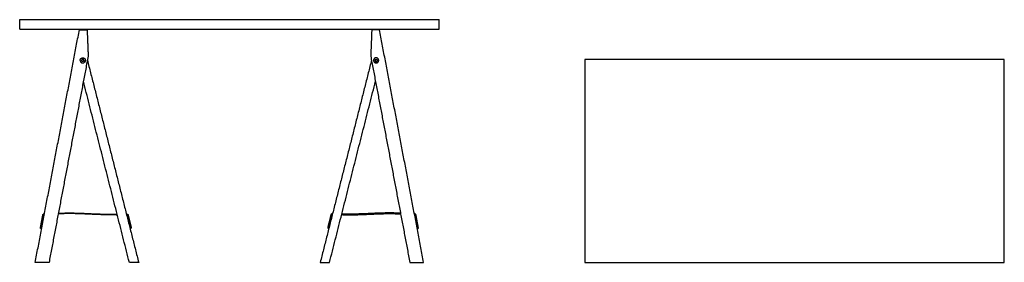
# Model space of a CAD drawing. Header units: millimetres. Extents: x -2948 to 2948, y -431 to 941.
# Tile 5 of 5: x -103 to 2948, y -431 to 323. Entities that reach past the tile are written whole.
import ezdxf

# ---------------------------------------------------------------- set-up
doc = ezdxf.new("R2010")
doc.units = ezdxf.units.MM
doc.layers.add('Make2D$Visible$Courbes', color=7, linetype='Continuous', true_color=0x000000)
doc.layers.add('Make2D$Visible$Tangentes', color=7, linetype='Continuous', true_color=0x000000)

msp = doc.modelspace()

# ---------------------------------------------------------------- linework, layer by layer
at = {"layer": 'Make2D$Visible$Courbes', "color": 18, "lineweight": -3, "true_color": 0x000000}
for points, degree in [([(-103.1, 322.6), (546.9, 322.6), (1196.9, 322.6)], 2), ([(-103.1, 292.6), (-103.1, 307.6), (-103.1, 322.6)], 2), ([(1196.9, 292.6), (1196.9, 307.6), (1196.9, 322.6)], 2), ([(-103.1, 292.6), (546.9, 292.6), (1196.9, 292.6)], 2), ([(-54.9, -431), (13.5, -69.9), (81.9, 291.2)], 2), ([(81.9, 291.2), (93.9, 291.2), (105.9, 291.2)], 2), ([(105.9, 291.2), (107.5, 250.2), (109.1, 209.2)], 2), ([(987.9, 291.2), (986.3, 250.2), (984.7, 209.2)], 2), ([(1011.9, 291.2), (999.9, 291.2), (987.9, 291.2)], 2), ([(1148.7, -431), (1080.3, -69.9), (1011.9, 291.2)], 2), ([(109.1, 209.2), (48.5, -110.9), (-12.1, -431)], 2), ([(106.7, 196.6), (186.2, -117.2), (265.6, -431)], 2), ([(987.1, 196.6), (907.7, -117.2), (828.2, -431)], 2), ([(984.7, 209.2), (1045.3, -110.9), (1105.9, -431)], 2), ([(2948.1, 199), (2298.1, 199), (1648.1, 199)], 2), ([(1648.1, 199), (1648.1, -116), (1648.1, -431)], 2), ([(2948.1, -431), (2948.1, -116), (2948.1, 199)], 2), ([(236.7, -431), (165.5, -149.8), (94.4, 131.3)], 2), ([(857.1, -431), (928.3, -149.8), (999.5, 131.3)], 2), ([(-38.6, -323.9), (-37.8, -319.3), (-37, -314.8), (-36.1, -310.3), (-35.3, -305.7), (-34.5, -301.2), (-33.6, -296.6), (-32.8, -292.1), (-32, -287.6), (-31.1, -283)], 9), ([(-29.2, -283.8), (-30.1, -288.2), (-30.9, -292.7), (-31.7, -297.1), (-32.5, -301.5), (-33.3, -306), (-34.1, -310.4), (-35, -314.9), (-35.8, -319.3), (-36.6, -323.7)], 9), ([(-34.2, -311.4), (-33.7, -308.5), (-33.1, -305.5), (-32.6, -302.6), (-32, -299.6), (-31.5, -296.7), (-30.9, -293.8), (-30.3, -290.8), (-29.8, -287.9), (-29.2, -284.9)], 9), ([(-29.3, -281.4), (-29, -281.4), (-28.7, -281.4), (-28.4, -281.3), (-28.1, -281.3), (-27.7, -281.3), (-27.4, -281.3), (-27.1, -281.3), (-26.8, -281.2), (-26.5, -281.2)], 9), ([(-26.9, -283.2), (-27.1, -283.3), (-27.3, -283.3), (-27.5, -283.3), (-27.7, -283.3), (-27.9, -283.3), (-28.1, -283.3), (-28.4, -283.3), (-28.6, -283.3), (-28.8, -283.4)], 9), ([(195.4, -283.3), (179.8, -283.3), (164.2, -283.3), (148.6, -283.3), (133.1, -283.3), (96.5, -280.2), (68.7, -278.8), (48.8, -279), (32.1, -279.7), (16.4, -280.6)], 9), ([(16.8, -278.6), (32.5, -277.7), (49.2, -277), (69.2, -276.9), (97.1, -278.2), (133.2, -281.3), (148.8, -281.3), (164.3, -281.3), (179.8, -281.3), (195.4, -281.3)], 9), ([(195.4, -281.3), (195.8, -281.3), (196.1, -281.3), (196.5, -281.3), (196.9, -281.3), (197.3, -281.3), (197.7, -281.3), (198.1, -281.3), (198.4, -281.3), (198.8, -281.3)], 9), ([(195.4, -283.3), (195.8, -283.3), (196.3, -283.3), (196.7, -283.3), (197.1, -283.3), (197.6, -283.3), (198, -283.3), (198.4, -283.3), (198.9, -283.3), (199.3, -283.3)], 9), ([(227.7, -281.3), (228, -281.3), (228.3, -281.3), (228.6, -281.3), (228.9, -281.3), (229.3, -281.3), (229.6, -281.3), (229.9, -281.3), (230.2, -281.3), (230.5, -281.3)], 9), ([(228.2, -283.3), (228.4, -283.3), (228.6, -283.3), (228.8, -283.3), (229, -283.3), (229.3, -283.3), (229.5, -283.3), (229.7, -283.3), (229.9, -283.3), (230.1, -283.3)], 9), ([(230.6, -283.7), (231.7, -288), (232.8, -292.4), (233.8, -296.8), (234.9, -301.2), (236, -305.6), (237.1, -310), (238.2, -314.3), (239.3, -318.7), (240.3, -323.1)], 9), ([(230.7, -284.8), (231.4, -287.7), (232.1, -290.6), (232.9, -293.5), (233.6, -296.4), (234.3, -299.3), (235.1, -302.2), (235.8, -305.1), (236.5, -308), (237.3, -310.9)], 9), ([(232.4, -282.8), (233.5, -287.3), (234.7, -291.8), (235.8, -296.2), (236.9, -300.7), (238, -305.2), (239.1, -309.7), (240.2, -314.1), (241.3, -318.6), (242.4, -323.1)], 9), ([(861.4, -282.8), (860.3, -287.3), (859.2, -291.8), (858.1, -296.2), (857, -300.7), (855.9, -305.2), (854.7, -309.7), (853.6, -314.1), (852.5, -318.6), (851.4, -323.1)], 9), ([(863.2, -283.7), (862.2, -288), (861.1, -292.4), (860, -296.8), (858.9, -301.2), (857.8, -305.6), (856.7, -310), (855.7, -314.3), (854.6, -318.7), (853.5, -323.1)], 9), ([(863.2, -284.8), (862.4, -287.7), (861.7, -290.6), (861, -293.5), (860.2, -296.4), (859.5, -299.3), (858.8, -302.2), (858, -305.1), (857.3, -308), (856.6, -310.9)], 9), ([(866.1, -281.3), (865.8, -281.3), (865.5, -281.3), (865.2, -281.3), (864.9, -281.3), (864.6, -281.3), (864.3, -281.3), (864, -281.3), (863.6, -281.3), (863.3, -281.3)], 9), ([(865.6, -283.3), (865.4, -283.3), (865.2, -283.3), (865, -283.3), (864.8, -283.3), (864.6, -283.3), (864.4, -283.3), (864.1, -283.3), (863.9, -283.3), (863.7, -283.3)], 9), ([(898.4, -283.3), (898, -283.3), (897.6, -283.3), (897.1, -283.3), (896.7, -283.3), (896.3, -283.3), (895.8, -283.3), (895.4, -283.3), (895, -283.3), (894.5, -283.3)], 9), ([(898.4, -281.3), (898.1, -281.3), (897.7, -281.3), (897.3, -281.3), (896.9, -281.3), (896.5, -281.3), (896.2, -281.3), (895.8, -281.3), (895.4, -281.3), (895, -281.3)], 9), ([(1077.1, -278.6), (1061.3, -277.7), (1044.6, -277), (1024.7, -276.9), (996.8, -278.2), (960.6, -281.3), (945.1, -281.3), (929.5, -281.3), (914, -281.3), (898.4, -281.3)], 9), ([(898.4, -283.3), (914, -283.3), (929.6, -283.3), (945.2, -283.3), (960.8, -283.3), (997.4, -280.2), (1025.2, -278.8), (1045, -279), (1061.7, -279.7), (1077.5, -280.6)], 9), ([(1123.1, -281.4), (1122.8, -281.4), (1122.5, -281.4), (1122.2, -281.3), (1121.9, -281.3), (1121.6, -281.3), (1121.3, -281.3), (1121, -281.3), (1120.6, -281.2), (1120.3, -281.2)], 9), ([(1120.7, -283.2), (1120.9, -283.3), (1121.1, -283.3), (1121.3, -283.3), (1121.6, -283.3), (1121.8, -283.3), (1122, -283.3), (1122.2, -283.3), (1122.4, -283.3), (1122.6, -283.4)], 9), ([(1121.1, -285.3), (1121.1, -285.3), (1121.1, -285.3), (1121.1, -285.3), (1121.1, -285.3), (1121.1, -285.3), (1121.1, -285.3), (1121.1, -285.3), (1121.1, -285.3), (1121.1, -285.3)], 9), ([(1123.1, -283.8), (1123.9, -288.2), (1124.7, -292.7), (1125.5, -297.1), (1126.3, -301.5), (1127.2, -306), (1128, -310.4), (1128.8, -314.9), (1129.6, -319.3), (1130.4, -323.7)], 9), ([(1128.1, -311.4), (1127.5, -308.5), (1127, -305.5), (1126.4, -302.6), (1125.9, -299.6), (1125.3, -296.7), (1124.7, -293.8), (1124.2, -290.8), (1123.6, -287.9), (1123.1, -284.9)], 9), ([(1132.5, -323.9), (1131.6, -319.3), (1130.8, -314.8), (1130, -310.3), (1129.1, -305.7), (1128.3, -301.2), (1127.5, -296.6), (1126.6, -292.1), (1125.8, -287.6), (1125, -283)], 9), ([(-35.1, -326.6), (-35.3, -326.5), (-35.5, -326.5), (-35.7, -326.4), (-36, -326.4), (-36.2, -326.4), (-36.4, -326.3), (-36.6, -326.3), (-36.8, -326.2), (-37, -326.2)], 9), ([(-36.2, -324.3), (-36, -324.4), (-35.9, -324.4), (-35.7, -324.4), (-35.5, -324.4), (-35.4, -324.5), (-35.2, -324.5), (-35, -324.5), (-34.9, -324.6), (-34.7, -324.6)], 9), ([(-32.3, -311.8), (-32.5, -311.7), (-32.7, -311.7), (-32.9, -311.7), (-33.2, -311.6), (-33.4, -311.6), (-33.6, -311.5), (-33.8, -311.5), (-34, -311.4), (-34.2, -311.4)], 9), ([(237.3, -310.9), (237, -311), (236.8, -311), (236.6, -311.1), (236.4, -311.2), (236.2, -311.2), (236, -311.3), (235.8, -311.3), (235.5, -311.4), (235.3, -311.4)], 9), ([(238.5, -324.1), (238.7, -324), (238.9, -324), (239, -324), (239.2, -323.9), (239.3, -323.9), (239.5, -323.8), (239.7, -323.8), (239.8, -323.7), (240, -323.7)], 9), ([(241, -325.5), (240.7, -325.6), (240.5, -325.6), (240.3, -325.7), (240.1, -325.7), (239.9, -325.8), (239.7, -325.8), (239.5, -325.9), (239.2, -326), (239, -326)], 9), ([(852.9, -325.5), (853.1, -325.6), (853.3, -325.6), (853.5, -325.7), (853.7, -325.7), (854, -325.8), (854.2, -325.9), (854.4, -325.9), (854.6, -326), (854.8, -326)], 9), ([(855.3, -324.1), (855.1, -324), (855, -324), (854.8, -324), (854.7, -323.9), (854.5, -323.9), (854.3, -323.8), (854.2, -323.8), (854, -323.7), (853.8, -323.7)], 9), ([(856.6, -310.9), (856.8, -311), (857, -311), (857.2, -311.1), (857.4, -311.2), (857.6, -311.2), (857.9, -311.3), (858.1, -311.3), (858.3, -311.4), (858.5, -311.4)], 9), ([(1126.1, -311.8), (1126.3, -311.7), (1126.6, -311.7), (1126.8, -311.7), (1127, -311.6), (1127.2, -311.6), (1127.4, -311.5), (1127.6, -311.5), (1127.9, -311.4), (1128.1, -311.4)], 9), ([(1130, -324.3), (1129.9, -324.4), (1129.7, -324.4), (1129.5, -324.4), (1129.4, -324.4), (1129.2, -324.5), (1129, -324.5), (1128.9, -324.5), (1128.7, -324.6), (1128.5, -324.6)], 9), ([(1128.9, -326.6), (1129.1, -326.5), (1129.4, -326.5), (1129.6, -326.4), (1129.8, -326.4), (1130, -326.4), (1130.2, -326.3), (1130.4, -326.3), (1130.7, -326.2), (1130.9, -326.2)], 9), ([(-12.1, -431), (-33.5, -431), (-54.9, -431)], 2), ([(265.6, -431), (251.1, -431), (236.7, -431)], 2), ([(828.2, -431), (842.7, -431), (857.1, -431)], 2), ([(1105.9, -431), (1127.3, -431), (1148.7, -431)], 2), ([(1648.1, -431), (2298.1, -431), (2948.1, -431)], 2)]:
    msp.add_open_spline(points, degree=degree, dxfattribs=at)
for points, weights in [([(84.4, 196.1), (84.4, 201), (88.8, 203.2)], [1, 0.797556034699, 0.874965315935]), ([(95.9, 196.1), (95.9, 194), (94, 193)], [1, 0.797556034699, 0.874965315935]), ([(100.3, 194.6), (99.5, 190.8), (96, 189)], [1, 0.831074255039, 0.857003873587]), ([(99.5, 199.8), (100.4, 198), (100.4, 196.1)], [0.874965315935, 0.909550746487, 1]), ([(100.3, 194.6), (100.4, 195.4), (100.4, 196.1)], [0.934717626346, 0.962577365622, 1]), ([(997.8, 203.2), (992.5, 200.5), (993.6, 194.6)], [0.909513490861, 0.76302622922, 1]), ([(1009.3, 197.6), (1009.1, 198.7), (1008.6, 199.8)], [1, 0.944080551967, 0.909513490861]), ([(-31.1, -283), (-30.9, -281.5), (-29.3, -281.4)], [1, 0.787398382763, 1]), ([(-29.2, -283.8), (-29.2, -283.4), (-28.8, -283.4)], [1, 0.787398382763, 1]), ([(-26.4, -281), (-27.6, -280.3), (-27.1, -279.1)], [0.945090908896, 0.737771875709, 1]), ([(-27.1, -279.1), (-26.8, -278.3), (-25.9, -278.1)], [1, 0.809625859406, 0.866729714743]), ([(228.2, -279.1), (227.8, -278.3), (226.9, -278.2)], [1, 0.809976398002, 0.86652026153]), ([(227.6, -281), (228.7, -280.3), (228.2, -279.1)], [0.944226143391, 0.738320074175, 1]), ([(230.1, -283.3), (230.5, -283.3), (230.6, -283.7)], [1, 0.787398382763, 1]), ([(230.5, -281.3), (232.1, -281.3), (232.4, -282.8)], [1, 0.787398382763, 1]), ([(863.3, -281.3), (861.8, -281.3), (861.4, -282.8)], [1, 0.787398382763, 1]), ([(863.7, -283.3), (863.3, -283.3), (863.2, -283.7)], [1, 0.787398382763, 1]), ([(866.2, -281), (865.1, -280.3), (865.7, -279.1)], [0.944738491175, 0.737994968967, 1]), ([(865.7, -279.1), (866, -278.3), (866.9, -278.2)], [1, 0.809943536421, 0.86653982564]), ([(1120.9, -279.1), (1120.6, -278.3), (1119.7, -278.1)], [1, 0.810030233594, 0.866488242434]), ([(1120.3, -281), (1121.4, -280.3), (1120.9, -279.1)], [0.944869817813, 0.737911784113, 1]), ([(1123.1, -283.8), (1123, -283.4), (1122.6, -283.4)], [1, 0.787398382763, 1]), ([(1125, -283), (1124.7, -281.5), (1123.1, -281.4)], [1, 0.787398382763, 1]), ([(-37, -326.2), (-39, -325.8), (-38.6, -323.9)], [1, 0.709073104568, 1]), ([(-36.2, -324.3), (-36.7, -324.2), (-36.6, -323.7)], [1, 0.709073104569, 1]), ([(240.1, -323.7), (240, -323.7), (240, -323.7)], [0.925010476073, 0.955785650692, 1]), ([(240.3, -323.1), (240.4, -323.5), (240.1, -323.7)], [1, 0.753287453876, 0.925010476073]), ([(242.4, -323.1), (242.9, -325), (241, -325.5)], [1, 0.709073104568, 1]), ([(851.4, -323.1), (850.9, -325), (852.9, -325.5)], [1, 0.709073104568, 1]), ([(853.5, -323.1), (853.4, -323.3), (853.5, -323.4)], [1, 0.866707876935, 0.855554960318]), ([(853.5, -323.4), (853.6, -323.7), (853.8, -323.7)], [0.855554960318, 0.842365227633, 1]), ([(1130, -324.3), (1130.5, -324.2), (1130.4, -323.7)], [1, 0.709073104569, 1]), ([(1130.9, -326.2), (1132.8, -325.8), (1132.5, -323.9)], [1, 0.709073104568, 1])]:
    msp.add_rational_spline(points, weights, degree=2, dxfattribs=at)
for points, weights, knots in [([(84.4, 196.1), (84.4, 188.1), (92.4, 188.1), (94.3, 188.1), (96, 189)], [1, 0.707106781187, 1, 0.909550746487, 0.874965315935], [-32, -32, -32, -16, -16, -11.058991, -11.058991, -11.058991]), ([(88.8, 203.2), (91.2, 204.5), (93.9, 204), (97.8, 203.3), (99.5, 199.8)], [0.857003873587, 0.876032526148, 1, 0.831074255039, 0.857003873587], [-22.772023, -22.772023, -22.772023, -16, -16, -6.772023, -6.772023, -6.772023]), ([(95.9, 196.1), (95.9, 199.6), (92.4, 199.6), (88.9, 199.6), (88.9, 196.1)], [1, 0.707106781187, 1, 0.707106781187, 1], [-14, -14, -14, -7, -7, 0, 0, 0]), ([(94, 193), (93.2, 192.6), (92.4, 192.6), (88.9, 192.6), (88.9, 196.1)], [0.874965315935, 0.909550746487, 1, 0.707106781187, 1], [-9.161691, -9.161691, -9.161691, -7, -7, 0, 0, 0]), ([(993.6, 194.6), (995.1, 186.8), (1002.9, 188.3), (1010.8, 189.7), (1009.3, 197.6)], [1, 0.707106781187, 1, 0.707106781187, 1], [-32, -32, -32, -16, -16, 0, 0, 0]), ([(1008.6, 199.8), (1006.3, 204.1), (1001.4, 204.1), (999.5, 204.1), (997.8, 203.2)], [0.874965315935, 0.797556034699, 1, 0.909550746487, 0.874965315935], [4.941009, 4.941009, 4.941009, 16, 16, 20.941009, 20.941009, 20.941009]), ([(997.9, 196.1), (997.9, 199.6), (1001.4, 199.6), (1004.9, 199.6), (1004.9, 196.1)], [1, 0.707106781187, 1, 0.707106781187, 1], [-14, -14, -14, -7, -7, 0, 0, 0]), ([(997.9, 196.1), (997.9, 192.6), (1001.4, 192.6), (1004.9, 192.6), (1004.9, 196.1)], [1, 0.707106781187, 1, 0.707106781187, 1], [0, 0, 0, 7, 7, 14, 14, 14]), ([(-29.2, -284.9), (-29.1, -284.1), (-28.4, -283.6), (-27.7, -283.2), (-26.9, -283.3)], [1, 0.923873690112, 1, 0.923873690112, 1], [0, 0, 0, 1.656926, 1.656926, 3.313852, 3.313852, 3.313852]), ([(228.2, -283.4), (229, -283.2), (229.7, -283.6), (230.4, -284), (230.7, -284.8)], [1, 0.923873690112, 1, 0.923873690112, 1], [0, 0, 0, 1.656926, 1.656926, 3.313852, 3.313852, 3.313852]), ([(865.6, -283.4), (864.8, -283.2), (864.1, -283.6), (863.4, -284), (863.2, -284.8)], [1, 0.923873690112, 1, 0.923873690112, 1], [0, 0, 0, 1.656926, 1.656926, 3.313852, 3.313852, 3.313852]), ([(1123.1, -284.9), (1122.9, -284.1), (1122.2, -283.6), (1121.5, -283.2), (1120.7, -283.3)], [1, 0.923873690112, 1, 0.923873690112, 1], [0, 0, 0, 1.656926, 1.656926, 3.313852, 3.313852, 3.313852])]:
    msp.add_rational_spline(points, weights, degree=2, knots=knots, dxfattribs=at)
at = {"layer": 'Make2D$Visible$Tangentes', "color": 18, "lineweight": -3, "true_color": 0x000000}
for points in [[(-27.1, -279.1), (-27.1, -279.1), (-27.1, -279.1), (-27.1, -279.1)], [(-26.2, -279.4), (-26.2, -279.4), (-26.2, -279.4), (-26.2, -279.4)], [(1120.9, -279.1), (1120.9, -279.1), (1120.9, -279.1), (1120.9, -279.1)]]:
    msp.add_open_spline(points, degree=3, dxfattribs=at)

doc.saveas('drawing.dxf')
